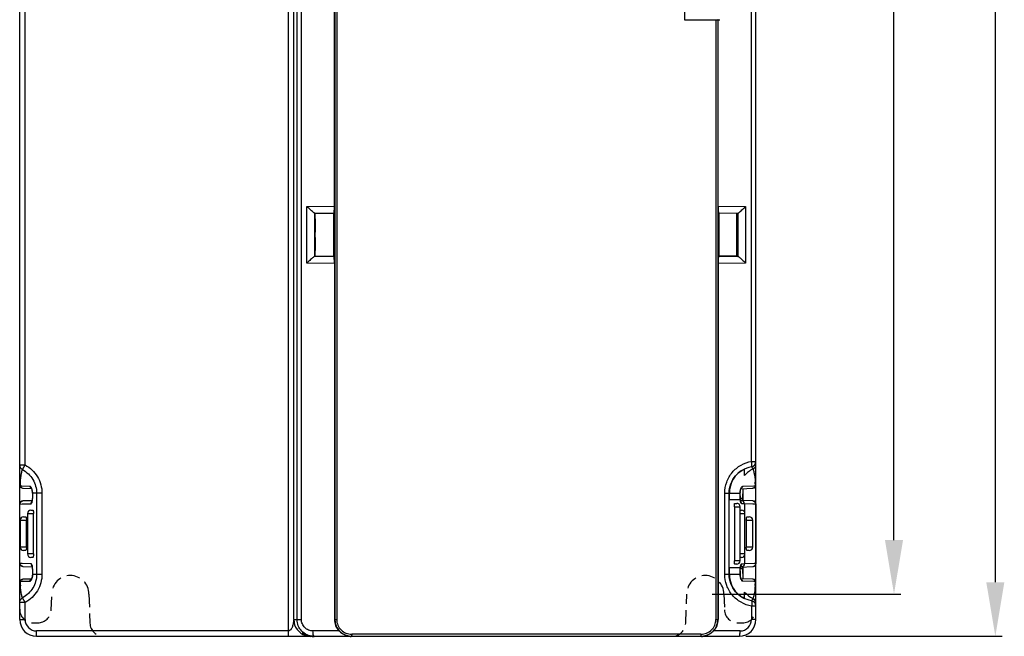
# Model space of a CAD drawing. Header units: millimetres. Extents: x 0 to 1132, y 0 to 772.
# Tile 26 of 39: x 89 to 235, y 468 to 559. Entities that reach past the tile are written whole.
import ezdxf

# ---------------------------------------------------------------- set-up
doc = ezdxf.new("R2010")
doc.units = ezdxf.units.MM
doc.header["$LTSCALE"] = 60.775
doc.header["$PDMODE"] = 3
doc.header["$PDSIZE"] = 0.3
doc.linetypes.add('HIDDEN2', pattern=[4.7625, 3.175, -1.5875])
doc.layers.get('0').update_dxf_attribs({"linetype": 'CONTINUOUS'})
doc.layers.get('Defpoints').update_dxf_attribs({"linetype": 'CONTINUOUS'})
doc.layers.add('07_ALL_FEATURES', color=7, linetype='CONTINUOUS')
doc.layers.add('DIM', color=7, linetype='CONTINUOUS')
doc.styles.get("Standard").update_dxf_attribs({"font": 'micross.ttf'})
doc.dimstyles.new('DIMSTYLE_2', dxfattribs={"dimtxt": 10, "dimasz": 3, "dimexe": 1, "dimexo": 1, "dimgap": 2.5, "dimtad": 1, "dimdec": 1, "dimzin": 0, "dimdsep": 46, "dimtxsty": 'Standard', "dimblk": '_FILLED', "dimblk1": '_FILLED', "dimblk2": '_FILLED', "dimcen": 0.09, "dimadec": 0, "dimazin": 0, "dimtp": 0.1, "dimtm": 0.1, "dimtfac": 1, "dimtdec": 1, "dimtofl": 0, "dimtmove": 0, "dimatfit": 3, "dimldrblk": '_FILLED', "dimfxl": 1, "dimtolj": 1, "dimtzin": 0, "dimarcsym": 0})

# ---------------------------------------------------------------- blocks, each defined once
blk = doc.blocks.new('_FILLED')
at = {"color": 0, "linetype": 'ByBlock'}
blk.add_solid([(0, 0), (-1, 0.167), (-1, -0.167)], dxfattribs=at)
blk = doc.blocks.new('*D4')
at = {"layer": 'Defpoints', "color": 0, "linetype": 'Continuous', "transparency": 16777216}
for p in [(195.35, 674.85), (195.35, 467.85), (233.28, 467.85)]:
    blk.add_point(p, dxfattribs=at)
at = {"layer": 'DIM', "color": 0, "linetype": 'Continuous', "lineweight": -2, "transparency": 16777216}
for p, q in [((196.35, 674.85), (234.28, 674.85)), ((233.28, 666.85), (233.28, 475.85)), ((196.35, 467.85), (234.28, 467.85))]:
    blk.add_line(p, q, dxfattribs=at)
at = {"layer": 'DIM', "color": 0, "linetype": 'Continuous', "lineweight": -2, "transparency": 16777216, "xscale": 8, "yscale": 8, "zscale": 8}
for p, rotation in [((233.28, 674.85), 90), ((233.28, 467.85), 270)]:
    blk.add_blockref('_FILLED', p, dxfattribs=dict(at, rotation=rotation))
at = {"layer": 'DIM', "color": 0, "linetype": 'Continuous', "transparency": 16777216, "insert": (224.78, 571.35), "char_height": 6, "attachment_point": 2, "rotation": 90}
blk.add_mtext('\\A1;H', dxfattribs=at)
blk = doc.blocks.new('*D5')
at = {"layer": 'Defpoints', "color": 0, "linetype": 'Continuous', "transparency": 16777216}
for p in [(193.12, 667.85), (218.28, 667.85), (190.35, 474.1)]:
    blk.add_point(p, dxfattribs=at)
at = {"layer": 'DIM', "color": 0, "linetype": 'Continuous', "lineweight": -2, "transparency": 16777216}
for p, q in [((194.12, 667.85), (219.28, 667.85)), ((218.28, 482.1), (218.28, 659.85)), ((191.35, 474.1), (219.28, 474.1))]:
    blk.add_line(p, q, dxfattribs=at)
at = {"layer": 'DIM', "color": 0, "linetype": 'Continuous', "lineweight": -2, "transparency": 16777216, "xscale": 8, "yscale": 8, "zscale": 8}
for p, rotation in [((218.28, 667.85), 90), ((218.28, 474.1), 270)]:
    blk.add_blockref('_FILLED', p, dxfattribs=dict(at, rotation=rotation))
at = {"layer": 'DIM', "color": 0, "linetype": 'Continuous', "transparency": 16777216, "insert": (209.67, 571.35), "char_height": 6, "attachment_point": 2, "rotation": 90}
blk.add_mtext('\\A1;H1', dxfattribs=at)
blk = doc.blocks.new('HOLE')
at = {"layer": '07_ALL_FEATURES', "linetype": 'HIDDEN2', "ltscale": 0.01}
for p, q in [((117.83, 461.66), (117.91, 463.98)), ((123.41, 463.98), (123.56, 459.66)), ((211.76, 459.66), (211.91, 463.98)), ((217.41, 463.98), (217.49, 461.66)), ((219.49, 459.73), (220.16, 459.73))]:
    blk.add_line(p, q, dxfattribs=at)
for centre, radius, start, end in [((120.66, 463.98), 2.75, 0, 180), ((214.66, 463.98), 2.75, 0, 180), ((115.16, 461.73), 2, 180, 270), ((115.83, 461.73), 2, 270, 358), ((219.49, 461.73), 2, 182, 270), ((220.16, 461.73), 2, 270, 0), ((125.56, 459.73), 2, 182, 270), ((209.76, 459.73), 2, 270, 358)]:
    blk.add_arc(centre, radius, start, end, dxfattribs=at)

msp = doc.modelspace()

# ---------------------------------------------------------------- linework, layer by layer
at = {"linetype": 'Continuous'}
for p, q in [((88.85, 470.35), (88.85, 621.22)), ((89.65, 493.24), (89.65, 621.22)), ((128.63, 467.85), (128.63, 621.22)), ((129.43, 470.35), (129.43, 621.22)), ((197.85, 470.35), (197.85, 621.18)), ((129.91, 470.35), (129.91, 619.73)), ((130.56, 470.35), (130.56, 619.73)), ((197.19, 493.77), (197.19, 619.74)), ((135.45, 531.58), (135.45, 618.79)), ((135.51, 618.14), (135.51, 470.35)), ((135.78, 618.14), (135.78, 470.35)), ((187.25, 562.6), (187.25, 559.18)), ((191.92, 559.19), (191.92, 470.35)), ((192.25, 559.21), (192.19, 559.19)), ((192.19, 559.19), (192.19, 470.35)), ((192.25, 559.21), (192.48, 559.21)), ((192.25, 531.58), (192.25, 559.21)), ((131.38, 531.54), (135.45, 531.58)), ((131.38, 523.15), (131.38, 531.54)), ((132.53, 530.55), (135.4, 530.58)), ((135.4, 530.58), (135.35, 530.53)), ((192.25, 531.58), (196.32, 531.54)), ((192.31, 530.58), (195.17, 530.55)), ((192.31, 530.58), (192.35, 530.53)), ((196.32, 531.54), (196.32, 523.15)), ((132.56, 530.54), (132.59, 530.5)), ((132.56, 524.15), (132.56, 530.54)), ((132.59, 530.5), (135.35, 530.53)), ((132.6, 530.5), (132.59, 530.5)), ((132.6, 529.7), (132.59, 529.7)), ((132.59, 529.7), (132.59, 527.75)), ((132.6, 529.7), (132.6, 530.5)), ((135.35, 524.16), (135.35, 530.53)), ((195.11, 530.51), (192.35, 530.53)), ((192.35, 530.53), (192.35, 524.16)), ((195.01, 524.2), (195.01, 530.5)), ((195.1, 530.5), (195.15, 530.54)), ((195.1, 530.5), (195.1, 529.7)), ((195.1, 529.7), (195.11, 529.7)), ((195.11, 527.75), (195.11, 529.7)), ((195.15, 530.54), (195.15, 524.15)), ((132.6, 527.75), (132.59, 527.75)), ((132.6, 526.95), (132.6, 527.75)), ((195.1, 527.75), (195.11, 527.75)), ((195.1, 527.75), (195.1, 526.95)), ((132.6, 526.95), (132.59, 526.95)), ((132.59, 526.95), (132.59, 525)), ((195.1, 526.95), (195.11, 526.95)), ((195.11, 525), (195.11, 526.95)), ((132.6, 525), (132.59, 525)), ((132.6, 524.2), (132.6, 525)), ((195.1, 525), (195.11, 525)), ((195.1, 525), (195.1, 524.2)), ((135.4, 524.12), (132.53, 524.14)), ((132.56, 524.15), (132.6, 524.2)), ((132.59, 524.19), (135.35, 524.16)), ((135.4, 524.12), (135.35, 524.16)), ((192.31, 524.12), (192.35, 524.16)), ((195.17, 524.14), (192.31, 524.12)), ((195.11, 524.2), (192.35, 524.16)), ((195.1, 524.2), (195.11, 524.2)), ((195.15, 524.15), (195.11, 524.2)), ((135.45, 523.11), (131.38, 523.15)), ((135.45, 523.11), (135.45, 470.35)), ((196.32, 523.15), (192.25, 523.11)), ((192.25, 523.11), (192.25, 470.35)), ((88.85, 493.24), (89.65, 493.24)), ((89.27, 492.54), (89.65, 493.24)), ((197.19, 493.77), (197.85, 493.77)), ((196.15, 491.69), (196.15, 492.64)), ((88.92, 490.16), (89.18, 490.15)), ((89.18, 490.15), (90.34, 490.11)), ((89.33, 489.8), (90.59, 489.75)), ((195.63, 489.72), (197.37, 489.78)), ((195.88, 490.08), (197.53, 490.13)), ((197.53, 490.13), (197.77, 490.14)), ((90.64, 489.63), (90.67, 489.54)), ((92.15, 489.05), (90.75, 489.05)), ((90.75, 489.05), (90.75, 489.03)), ((91.36, 489.05), (91.36, 477.05)), ((92.15, 489.05), (92.15, 477.05)), ((193.22, 489.05), (195.48, 489.05)), ((193.22, 477.05), (193.22, 489.05)), ((193.88, 477.05), (193.88, 489.05)), ((193.91, 488.05), (193.91, 489.05)), ((195.48, 489.05), (195.49, 489.03)), ((195.89, 489.72), (195.85, 488.25)), ((195.93, 487.97), (195.93, 489.73)), ((88.85, 487.4), (88.88, 487.4)), ((89.2, 487.41), (88.88, 487.4)), ((88.88, 478.7), (88.88, 487.4)), ((90.5, 487.45), (89.2, 487.41)), ((90.68, 487.94), (89.33, 487.9)), ((195.53, 488.05), (193.91, 488.05)), ((194.65, 487.05), (195.49, 487.05)), ((194.65, 487.05), (194.65, 479.05)), ((194.71, 487.55), (194.99, 487.55)), ((195.49, 479.05), (195.49, 487.05)), ((195.53, 488.11), (195.52, 488.19)), ((195.85, 488.25), (195.53, 488.25)), ((195.53, 488.05), (195.53, 488.11)), ((197.37, 487.92), (195.56, 487.98)), ((196.15, 487.48), (195.74, 487.49)), ((195.85, 487.95), (195.85, 488.25)), ((196.15, 487.48), (196.15, 486.3)), ((197.37, 487.43), (196.15, 487.48)), ((197.81, 487.42), (197.37, 487.43)), ((197.81, 487.42), (197.85, 487.42)), ((197.81, 487.42), (197.81, 478.68)), ((89.42, 485.55), (89.74, 485.55)), ((90.01, 486.05), (90.89, 486.05)), ((90.01, 486.05), (90.01, 480.05)), ((90.51, 486.55), (90.8, 486.55)), ((90.89, 480.05), (90.89, 486.05)), ((195.49, 486.55), (195.72, 486.55)), ((195.49, 486.05), (196.22, 486.05)), ((196.22, 480.05), (196.22, 486.05)), ((196.54, 485.55), (196.86, 485.55)), ((88.92, 485.05), (89.86, 485.05)), ((88.92, 485.05), (88.92, 481.05)), ((89.86, 481.05), (89.86, 485.05)), ((196.41, 485.05), (197.36, 485.05)), ((196.41, 485.05), (196.41, 481.05)), ((197.36, 481.05), (197.36, 485.05)), ((89.86, 481.05), (88.92, 481.05)), ((197.36, 481.05), (196.41, 481.05)), ((89.74, 480.55), (89.42, 480.55)), ((90.89, 480.05), (90.01, 480.05)), ((90.8, 479.55), (90.51, 479.55)), ((196.22, 480.05), (195.49, 480.05)), ((195.72, 479.55), (195.49, 479.55)), ((196.15, 479.8), (196.15, 478.62)), ((196.86, 480.55), (196.54, 480.55)), ((88.88, 478.7), (88.85, 478.7)), ((88.88, 478.7), (89.04, 478.69)), ((89.04, 478.69), (89.2, 478.69)), ((89.2, 478.69), (90.5, 478.64)), ((89.33, 478.2), (90.68, 478.15)), ((195.49, 479.05), (194.65, 479.05)), ((194.99, 478.55), (194.71, 478.55)), ((195.56, 478.11), (197.37, 478.18)), ((195.74, 478.6), (196.15, 478.62)), ((195.85, 478.15), (195.85, 477.85)), ((195.93, 476.37), (195.93, 478.13)), ((196.15, 478.62), (197.57, 478.67)), ((197.57, 478.67), (197.81, 478.68)), ((197.85, 478.68), (197.81, 478.68)), ((90.75, 477.05), (90.75, 477.06)), ((90.75, 477.05), (92.15, 477.05)), ((193.22, 477.05), (195.48, 477.05)), ((193.91, 478.05), (195.53, 478.05)), ((193.91, 477.05), (193.91, 478.05)), ((195.48, 477.05), (195.49, 477.06)), ((195.53, 478.05), (195.53, 477.98)), ((195.85, 477.85), (195.53, 477.85)), ((195.85, 477.85), (195.89, 476.37)), ((89.18, 475.95), (88.92, 475.94)), ((90.34, 475.98), (89.18, 475.95)), ((90.59, 476.34), (89.33, 476.3)), ((197.37, 476.32), (195.63, 476.38)), ((197.53, 475.96), (195.88, 476.01)), ((197.77, 475.95), (197.53, 475.96)), ((196.15, 473.45), (196.15, 474.4)), ((89.65, 472.85), (88.85, 472.85)), ((89.65, 472.85), (89.27, 473.55)), ((89.65, 470.35), (89.65, 472.85)), ((197.85, 472.32), (197.19, 472.32)), ((197.19, 472.32), (197.19, 470.35)), ((88.85, 470.35), (89.65, 470.35)), ((129.43, 470.35), (130.56, 470.35)), ((135.45, 470.35), (135.78, 470.35)), ((191.92, 470.35), (192.25, 470.35)), ((197.85, 470.35), (197.19, 470.35)), ((128.63, 468.65), (91.35, 468.65)), ((91.35, 467.85), (91.35, 468.65)), ((136.12, 468.65), (132.27, 468.65)), ((189.7, 468.15), (138, 468.15)), ((195.49, 468.65), (191.58, 468.65)), ((91.35, 467.85), (195.35, 467.85)), ((132.16, 467.86), (132.16, 467.85))]:
    msp.add_line(p, q, dxfattribs=at)
at = {"linetype": 'HIDDEN2', "ltscale": 0.01}
msp.add_line((90.85, 469.85), (91.52, 469.85), dxfattribs=at)
at = {"linetype": 'Continuous'}
for points in [[(90.54, 489.85), (90.54, 489.85), (90.55, 489.84), (90.56, 489.81), (90.59, 489.77), (90.61, 489.7), (90.64, 489.63)], [(195.49, 489.03), (195.5, 489.14), (195.51, 489.28), (195.53, 489.4), (195.56, 489.5), (195.58, 489.6), (195.61, 489.67), (195.64, 489.73), (195.66, 489.78), (195.68, 489.8)], [(90.75, 489.03), (90.75, 488.94), (90.75, 488.78), (90.74, 488.63), (90.74, 488.48), (90.73, 488.34), (90.72, 488.22), (90.71, 488.11), (90.69, 488.01), (90.68, 487.93), (90.66, 487.86), (90.65, 487.81), (90.64, 487.78), (90.63, 487.77)], [(90.67, 489.54), (90.7, 489.43), (90.72, 489.31), (90.74, 489.18), (90.75, 489.03)], [(195.5, 488.5), (195.49, 488.67), (195.49, 488.85), (195.49, 489.03)], [(195.52, 488.19), (195.51, 488.34), (195.5, 488.5)], [(195.6, 487.81), (195.6, 487.81), (195.59, 487.84), (195.58, 487.88), (195.56, 487.94), (195.55, 488.01), (195.54, 488.1), (195.53, 488.11)], [(90.65, 478.3), (90.64, 478.32), (90.63, 478.32), (90.64, 478.31), (90.65, 478.28), (90.66, 478.23), (90.68, 478.17), (90.69, 478.09), (90.7, 477.99), (90.72, 477.88), (90.73, 477.76), (90.74, 477.62), (90.74, 477.48), (90.75, 477.33), (90.75, 477.17), (90.75, 477.06)], [(195.53, 477.98), (195.55, 478.07), (195.56, 478.15), (195.58, 478.21)], [(195.58, 478.21), (195.59, 478.25), (195.59, 478.26)], [(90.75, 477.06), (90.74, 476.94), (90.72, 476.8), (90.7, 476.68), (90.67, 476.57), (90.65, 476.47), (90.62, 476.4), (90.59, 476.33), (90.57, 476.29), (90.55, 476.26)], [(195.49, 477.06), (195.49, 477.2), (195.49, 477.38), (195.5, 477.56), (195.51, 477.72)], [(195.56, 476.58), (195.54, 476.68), (195.52, 476.8), (195.5, 476.93), (195.49, 477.06)], [(195.51, 477.72), (195.52, 477.87), (195.53, 477.98)], [(195.68, 476.28), (195.69, 476.28), (195.68, 476.29), (195.66, 476.31), (195.64, 476.36), (195.62, 476.41), (195.59, 476.49), (195.56, 476.58)]]:
    msp.add_lwpolyline(points, dxfattribs=at)
for centre, radius, start, end in [((89.65, 493.24), 0.797, 180.0385, 241.6184), ((197.05, 493.77), 0.8, 280.056, 359.9999), ((197.05, 493.35), 0.797, 295.7327, 359.9722), ((197.91, 489.05), 4, 117.8266, 179.9969), ((197.91, 489.02), 4.02, 115.9389, 117.731), ((89.35, 490.3), 0.5, 180.002, 268.0009), ((109.55, 489.18), 20.66, 176.3746, 177.3051), ((107.58, 489.31), 18.68, 175.8898, 176.3687), ((89.38, 490.24), 0.443, 264.6697, 267.993), ((197.32, 490.2), 0.423, 272.0095, 276.2826), ((197.35, 490.28), 0.5, 272.0008, 0.0018), ((178.95, 489.36), 18.83, 2.7968, 4.0545), ((175.78, 489.19), 22.01, 2.4748, 2.8274), ((88.76, 489.04), 1.99, 14.0296, 16.7433), ((88.65, 489.01), 2.11, 11.1646, 14.0323), ((88.52, 488.98), 2.23, 1.6078, 11.1393), ((197.77, 488.98), 2.29, 171.2853, 178.2847), ((202.77, 488.85), 7.29, 178.4259, 182.9441), ((201.44, 488.78), 5.96, 182.9392, 185.1756), ((89.35, 487.4), 0.5, 92, 180), ((89.46, 487.39), 0.577, 166.5366, 179.2072), ((89.35, 487.45), 0.451, 92.0692, 107.5317), ((194.99, 487.05), 0.5, 0, 90), ((200.03, 488.65), 4.54, 185.1553, 187.6086), ((198.97, 488.51), 3.47, 187.6469, 189.1897), ((195.24, 487.5), 0.497, 28.7337, 46.0051), ((197.35, 487.42), 0.5, 0, 88), ((89.42, 485.05), 0.5, 90, 180), ((90.51, 486.05), 0.5, 90, 180), ((195.72, 486.05), 0.5, 0, 90), ((196.86, 485.05), 0.5, 0, 90), ((89.42, 481.05), 0.5, 180, 270), ((196.86, 481.05), 0.5, 270, 0), ((90.51, 480.05), 0.5, 180, 270), ((195.72, 480.05), 0.5, 270, 0), ((89.35, 478.7), 0.5, 180, 268), ((194.99, 479.05), 0.5, 270, 0), ((195.24, 478.6), 0.497, 313.9907, 331.2664), ((197.35, 478.68), 0.5, 272, 0), ((197.35, 478.61), 0.43, 272.0477, 287.9128), ((197.91, 477.05), 4, 180.0029, 242.1726), ((202.84, 477.25), 7.35, 177.4737, 181.5587), ((197.77, 477.11), 2.28, 181.7123, 189.1836), ((197.58, 477.09), 2.09, 189.2052, 193.2235), ((199.54, 477.51), 4.04, 172.3291, 173.247), ((89.35, 475.8), 0.5, 92.0011, 179.9996), ((110.89, 476.98), 21.99, 182.7071, 183.0674), ((107.34, 476.77), 18.44, 183.027, 184.4203), ((89.38, 475.85), 0.443, 92.0069, 95.3317), ((197.42, 477.05), 1.93, 193.2054, 197.4071), ((197.32, 475.9), 0.423, 83.7186, 87.992), ((197.35, 475.82), 0.5, 0.0029, 88.0007), ((178.53, 476.77), 19.26, 355.8572, 356.9483), ((177.18, 476.84), 20.61, 356.9479, 357.5267), ((197.91, 477.07), 4.02, 242.2682, 244.0604), ((197.05, 472.32), 0.8, 359.9999, 79.9439), ((197.05, 472.74), 0.797, 0.0292, 64.2691), ((91.35, 470.35), 2.5, 180, 270), ((91.35, 470.35), 1.7, 180, 270), ((131.93, 470.35), 2.5, 179.9897, 251.977), ((138, 470.35), 2.49, 180.0223, 187.5132), ((189.7, 470.35), 2.49, 352.4865, 359.98), ((195.35, 470.35), 2.5, 270, 0), ((195.49, 470.35), 1.7, 270.0001, 359.9999), ((132.32, 470.35), 2.51, 231.6677, 263.0338), ((132.16, 470.35), 2.5, 236.8831, 247.576), ((131.93, 470.36), 2.52, 252.0547, 269.9345), ((132.16, 470.36), 2.51, 247.6343, 263.9997), ((141.74, 468.14), 3.74, 179.9233, 182.222), ((132.16, 470.36), 2.51, 264.0324, 264.6749), ((132.16, 470.35), 2.5, 264.6714, 269.9938), ((132.32, 470.35), 2.51, 263.0133, 269.9828), ((132.42, 470.35), 2.51, 267.8495, 269.994), ((137.93, 470.25), 2.41, 263.0381, 269.9947), ((189.77, 470.25), 2.41, 270.0053, 276.9619)]:
    msp.add_arc(centre, radius, start, end, dxfattribs=at)
for centre, major_axis, ratio, start_param, end_param in [((163.85, 565.63), (370, 0), 0.017455, -1.507511, -1.494867), ((191.9, 559.19), (0.3, 0), 0.017455, -1.494867, -0.05236), ((135.39, 531.58), (0, 1), 0.053777, -3.087855, -1.568573), ((192.31, 531.58), (0, 1), 0.053777, 1.568573, 3.087855), ((131.56, 530.54), (1, 0), 0.052408, 0.05236, 0.231368), ((196.14, 530.54), (1, 0), 0.052408, 2.910225, 3.089233), ((131.56, 524.16), (1, 0), 0.052408, -0.231368, -0.05236), ((135.39, 523.12), (0, 1), 0.053777, -1.57302, -0.053738), ((192.31, 523.12), (0, 1), 0.053777, 0.053738, 1.57302), ((196.14, 524.16), (1, 0), 0.052408, -3.089233, -2.910225), ((195.85, 487.95), (0, 0.301), 0.00872, 0.000762, 1.563963), ((195.89, 487.95), (0, 0.301), 0.008733, -1.562435, 0.000765), ((195.85, 478.15), (0, 0.301), 0.00872, -4.705555, -3.142355), ((195.89, 478.14), (0, 0.301), 0.008733, -3.142357, -1.579157), ((137.98, 470.35), (2.53, 0), 0.989114, -3.141593, -2.39383), ((189.73, 470.35), (2.53, 0), 0.989114, -0.747763, 0)]:
    msp.add_ellipse(centre, major_axis=major_axis, ratio=ratio, start_param=start_param, end_param=end_param, dxfattribs=at)
for points, knots in [([(132.41, 530.61), (132.34, 530.67), (132.17, 530.8), (131.82, 531.1), (131.56, 531.36), (131.38, 531.54)], [0, 0, 0, 0, 0.202926, 0.454262, 1, 1, 1, 1]), ([(132.53, 530.55), (132.52, 530.55), (132.48, 530.57), (132.44, 530.59), (132.41, 530.61)], [0, 0, 0, 0, 0.167779, 1, 1, 1, 1]), ([(195.17, 530.55), (195.18, 530.55), (195.22, 530.57), (195.26, 530.59), (195.29, 530.61)], [0, 0, 0, 0, 0.167779, 1, 1, 1, 1]), ([(195.29, 530.61), (195.37, 530.67), (195.53, 530.8), (195.88, 531.1), (196.14, 531.36), (196.32, 531.54)], [0, 0, 0, 0, 0.202926, 0.454262, 1, 1, 1, 1]), ([(132.41, 524.08), (132.34, 524.03), (132.17, 523.89), (131.82, 523.59), (131.56, 523.33), (131.38, 523.15)], [0, 0, 0, 0, 0.202926, 0.454262, 1, 1, 1, 1]), ([(132.53, 524.14), (132.52, 524.14), (132.48, 524.13), (132.44, 524.1), (132.41, 524.08)], [0, 0, 0, 0, 0.167779, 1, 1, 1, 1]), ([(195.17, 524.14), (195.18, 524.14), (195.22, 524.13), (195.26, 524.1), (195.29, 524.08)], [0, 0, 0, 0, 0.167779, 1, 1, 1, 1]), ([(195.29, 524.08), (195.37, 524.03), (195.53, 523.89), (195.88, 523.59), (196.14, 523.33), (196.32, 523.15)], [0, 0, 0, 0, 0.202926, 0.454262, 1, 1, 1, 1]), ([(89.65, 493.24), (90.03, 493.04), (90.72, 492.53), (91.79, 491.19), (92.15, 489.89), (92.15, 489.05)], [0, 0, 0, 0, 0.251111, 0.502179, 1, 1, 1, 1]), ([(193.22, 489.05), (193.22, 489.61), (193.42, 490.73), (194.28, 492.21), (195.58, 493.29), (196.65, 493.68), (197.19, 493.77)], [0, 0, 0, 0, 0.251633, 0.502353, 0.751742, 1, 1, 1, 1]), ([(193.88, 489.05), (193.88, 489.51), (194.04, 490.46), (194.76, 491.68), (195.85, 492.59), (196.74, 492.91), (197.19, 492.99)], [0, 0, 0, 0, 0.252407, 0.503467, 0.752569, 1, 1, 1, 1]), ([(197.19, 492.99), (197.22, 492.99), (197.25, 493.09), (197.25, 493.25), (197.24, 493.5), (197.21, 493.67), (197.19, 493.77)], [0, 0, 0, 0, 0.098804, 0.314412, 0.628958, 1, 1, 1, 1]), ([(197.19, 492.99), (197.2, 492.98), (197.3, 492.88), (197.35, 492.75), (197.4, 492.64)], [0, 0, 0, 0, 0.071783, 1, 1, 1, 1]), ([(88.95, 490.65), (88.98, 491.11), (89.05, 491.75), (89.21, 492.38), (89.27, 492.54)], [0, 0, 0, 0, 0.727953, 1, 1, 1, 1]), ([(89.27, 492.54), (89.58, 492.37), (90.17, 491.95), (91.05, 490.83), (91.36, 489.75), (91.36, 489.05)], [0, 0, 0, 0, 0.251073, 0.502152, 1, 1, 1, 1]), ([(197.4, 492.64), (197.46, 492.48), (197.63, 491.83), (197.7, 491.17), (197.74, 490.69)], [0, 0, 0, 0, 0.260098, 1, 1, 1, 1]), ([(88.85, 490.3), (88.85, 490.29), (88.86, 490.23), (88.89, 490.19), (88.92, 490.16)], [0, 0, 0, 0, 0.220579, 1, 1, 1, 1]), ([(88.92, 490.16), (88.93, 490.12), (88.98, 490), (89.08, 489.89), (89.17, 489.85)], [0, 0, 0, 0, 0.25584, 1, 1, 1, 1]), ([(90.34, 490.11), (90.37, 490.11), (90.43, 490.07), (90.56, 489.91), (90.62, 489.74), (90.66, 489.61)], [0, 0, 0, 0, 0.128533, 0.33586, 1, 1, 1, 1]), ([(195.61, 489.72), (195.62, 489.74), (195.65, 489.82), (195.69, 489.89), (195.72, 489.94)], [0, 0, 0, 0, 0.283174, 1, 1, 1, 1]), ([(195.72, 489.94), (195.75, 489.98), (195.79, 490.04), (195.85, 490.08), (195.88, 490.08)], [0, 0, 0, 0, 0.617504, 1, 1, 1, 1]), ([(197.77, 490.14), (197.76, 490.11), (197.71, 489.98), (197.61, 489.87), (197.52, 489.83)], [0, 0, 0, 0, 0.257603, 1, 1, 1, 1]), ([(197.77, 490.14), (197.78, 490.15), (197.82, 490.19), (197.85, 490.24), (197.85, 490.28)], [0, 0, 0, 0, 0.306132, 1, 1, 1, 1]), ([(90.75, 489.05), (90.75, 488.97), (90.76, 488.66), (90.74, 488.36), (90.72, 488.13)], [0, 0, 0, 0, 0.258642, 1, 1, 1, 1]), ([(195.51, 489.33), (195.52, 489.36), (195.54, 489.5), (195.58, 489.63), (195.61, 489.72)], [0, 0, 0, 0, 0.274823, 1, 1, 1, 1]), ([(88.89, 487.52), (88.91, 487.6), (88.99, 487.76), (89.14, 487.85), (89.21, 487.88)], [0, 0, 0, 0, 0.507192, 1, 1, 1, 1]), ([(90.72, 488.13), (90.7, 487.97), (90.67, 487.75), (90.59, 487.52), (90.52, 487.45), (90.5, 487.45)], [0, 0, 0, 0, 0.684806, 0.887069, 1, 1, 1, 1]), ([(194.65, 487.05), (194.65, 487.11), (194.66, 487.23), (194.67, 487.38), (194.68, 487.48), (194.69, 487.53), (194.7, 487.55), (194.71, 487.55)], [0, 0, 0, 0, 0.376064, 0.695687, 0.911654, 0.971243, 1, 1, 1, 1]), ([(195.62, 487.63), (195.61, 487.65), (195.58, 487.76), (195.56, 487.87), (195.54, 487.95)], [0, 0, 0, 0, 0.206168, 1, 1, 1, 1]), ([(195.74, 487.49), (195.73, 487.49), (195.67, 487.52), (195.64, 487.58), (195.62, 487.63)], [0, 0, 0, 0, 0.169997, 1, 1, 1, 1]), ([(196.15, 487.48), (196.15, 487.6), (196.06, 487.86), (195.8, 487.97), (195.68, 487.98)], [0, 0, 0, 0, 0.504944, 1, 1, 1, 1]), ([(197.37, 487.92), (197.49, 487.91), (197.73, 487.79), (197.81, 487.54), (197.81, 487.42)], [0, 0, 0, 0, 0.485821, 1, 1, 1, 1]), ([(89.74, 485.55), (89.74, 485.55), (89.78, 485.53), (89.8, 485.49), (89.81, 485.46)], [0, 0, 0, 0, 0.168557, 1, 1, 1, 1]), ([(89.81, 485.46), (89.83, 485.4), (89.85, 485.26), (89.86, 485.12), (89.86, 485.05)], [0, 0, 0, 0, 0.439139, 1, 1, 1, 1]), ([(90.8, 486.55), (90.82, 486.55), (90.85, 486.48), (90.86, 486.44), (90.86, 486.4)], [0, 0, 0, 0, 0.309848, 1, 1, 1, 1]), ([(90.86, 486.4), (90.87, 486.37), (90.88, 486.26), (90.89, 486.14), (90.89, 486.05)], [0, 0, 0, 0, 0.216264, 1, 1, 1, 1]), ([(196.41, 485.05), (196.41, 485.17), (196.43, 485.33), (196.47, 485.49), (196.52, 485.55), (196.54, 485.55)], [0, 0, 0, 0, 0.663626, 0.881068, 1, 1, 1, 1]), ([(89.86, 481.05), (89.86, 480.93), (89.85, 480.77), (89.8, 480.6), (89.76, 480.55), (89.74, 480.55)], [0, 0, 0, 0, 0.668061, 0.885252, 1, 1, 1, 1]), ([(196.49, 480.59), (196.46, 480.64), (196.42, 480.8), (196.41, 480.95), (196.41, 481.05)], [0, 0, 0, 0, 0.410228, 1, 1, 1, 1]), ([(90.89, 480.05), (90.89, 479.98), (90.89, 479.87), (90.87, 479.71), (90.85, 479.61), (90.82, 479.55), (90.8, 479.55)], [0, 0, 0, 0, 0.370357, 0.686172, 0.90261, 1, 1, 1, 1]), ([(196.54, 480.55), (196.54, 480.55), (196.52, 480.55), (196.5, 480.57), (196.49, 480.59)], [0, 0, 0, 0, 0.20328, 1, 1, 1, 1]), ([(89.33, 478.2), (89.21, 478.2), (88.97, 478.32), (88.88, 478.57), (88.88, 478.7)], [0, 0, 0, 0, 0.490348, 1, 1, 1, 1]), ([(90.5, 478.64), (90.53, 478.64), (90.6, 478.56), (90.68, 478.29), (90.72, 478.02), (90.73, 477.82)], [0, 0, 0, 0, 0.10879, 0.312587, 1, 1, 1, 1]), ([(194.67, 478.7), (194.67, 478.72), (194.66, 478.84), (194.65, 478.95), (194.65, 479.05)], [0, 0, 0, 0, 0.215488, 1, 1, 1, 1]), ([(194.71, 478.55), (194.7, 478.55), (194.69, 478.56), (194.68, 478.61), (194.67, 478.66), (194.67, 478.7)], [0, 0, 0, 0, 0.094184, 0.290083, 1, 1, 1, 1]), ([(195.56, 478.21), (195.56, 478.23), (195.58, 478.31), (195.6, 478.4), (195.62, 478.45)], [0, 0, 0, 0, 0.285767, 1, 1, 1, 1]), ([(195.62, 478.45), (195.63, 478.49), (195.66, 478.55), (195.71, 478.6), (195.74, 478.6)], [0, 0, 0, 0, 0.628571, 1, 1, 1, 1]), ([(196.15, 478.62), (196.15, 478.49), (196.06, 478.24), (195.8, 478.12), (195.68, 478.12)], [0, 0, 0, 0, 0.504944, 1, 1, 1, 1]), ([(197.8, 478.55), (197.78, 478.47), (197.7, 478.32), (197.56, 478.22), (197.49, 478.2)], [0, 0, 0, 0, 0.510597, 1, 1, 1, 1]), ([(91.36, 477.05), (91.36, 476.34), (91.05, 475.26), (90.17, 474.14), (89.58, 473.72), (89.27, 473.55)], [0, 0, 0, 0, 0.497832, 0.748911, 1, 1, 1, 1]), ([(92.15, 477.05), (92.15, 476.2), (91.79, 474.9), (90.72, 473.56), (90.03, 473.05), (89.65, 472.85)], [0, 0, 0, 0, 0.497805, 0.748877, 1, 1, 1, 1]), ([(90.75, 477.05), (90.75, 477.01), (90.74, 476.85), (90.72, 476.7), (90.69, 476.59)], [0, 0, 0, 0, 0.263539, 1, 1, 1, 1]), ([(90.73, 477.82), (90.74, 477.76), (90.75, 477.5), (90.76, 477.24), (90.75, 477.05)], [0, 0, 0, 0, 0.239919, 1, 1, 1, 1]), ([(197.19, 472.32), (196.65, 472.42), (195.58, 472.8), (194.28, 473.89), (193.42, 475.36), (193.22, 476.49), (193.22, 477.05)], [0, 0, 0, 0, 0.248249, 0.497627, 0.748337, 1, 1, 1, 1]), ([(197.19, 473.11), (196.74, 473.19), (195.85, 473.51), (194.76, 474.41), (194.04, 475.64), (193.88, 476.58), (193.88, 477.05)], [0, 0, 0, 0, 0.247424, 0.496496, 0.747535, 1, 1, 1, 1]), ([(195.49, 477.57), (195.49, 477.61), (195.5, 477.74), (195.51, 477.88), (195.52, 477.98)], [0, 0, 0, 0, 0.262214, 1, 1, 1, 1]), ([(88.92, 475.94), (88.91, 475.93), (88.87, 475.89), (88.85, 475.83), (88.85, 475.8)], [0, 0, 0, 0, 0.290961, 1, 1, 1, 1]), ([(88.92, 475.94), (88.93, 475.97), (88.98, 476.1), (89.08, 476.2), (89.17, 476.25)], [0, 0, 0, 0, 0.255839, 1, 1, 1, 1]), ([(89.27, 473.55), (89.21, 473.71), (89.06, 474.3), (88.99, 474.91), (88.96, 475.35)], [0, 0, 0, 0, 0.278226, 1, 1, 1, 1]), ([(90.5, 476.11), (90.47, 476.08), (90.43, 476.02), (90.37, 475.98), (90.34, 475.98)], [0, 0, 0, 0, 0.617043, 1, 1, 1, 1]), ([(90.61, 476.32), (90.6, 476.3), (90.57, 476.23), (90.53, 476.16), (90.5, 476.11)], [0, 0, 0, 0, 0.28299, 1, 1, 1, 1]), ([(90.69, 476.59), (90.69, 476.57), (90.66, 476.48), (90.63, 476.39), (90.61, 476.32)], [0, 0, 0, 0, 0.270409, 1, 1, 1, 1]), ([(195.88, 476.01), (195.85, 476.01), (195.79, 476.05), (195.68, 476.2), (195.62, 476.35), (195.58, 476.47)], [0, 0, 0, 0, 0.132155, 0.339709, 1, 1, 1, 1]), ([(197.73, 475.38), (197.7, 474.9), (197.63, 474.25), (197.46, 473.62), (197.4, 473.46)], [0, 0, 0, 0, 0.738587, 1, 1, 1, 1]), ([(197.77, 475.95), (197.76, 475.99), (197.71, 476.11), (197.61, 476.22), (197.52, 476.27)], [0, 0, 0, 0, 0.257602, 1, 1, 1, 1]), ([(197.85, 475.82), (197.85, 475.83), (197.84, 475.88), (197.8, 475.93), (197.77, 475.95)], [0, 0, 0, 0, 0.208917, 1, 1, 1, 1]), ([(88.85, 472.85), (88.85, 472.99), (88.93, 473.28), (89.14, 473.48), (89.27, 473.55)], [0, 0, 0, 0, 0.499655, 1, 1, 1, 1]), ([(197.4, 473.46), (197.37, 473.39), (197.32, 473.27), (197.24, 473.15), (197.19, 473.11)], [0, 0, 0, 0, 0.513568, 1, 1, 1, 1]), ([(197.19, 473.11), (197.22, 473.1), (197.25, 473), (197.25, 472.85), (197.24, 472.6), (197.21, 472.42), (197.19, 472.32)], [0, 0, 0, 0, 0.098803, 0.314406, 0.628953, 1, 1, 1, 1]), ([(129.43, 470.35), (129.43, 470.35), (129.43, 470.33), (129.43, 470.32), (129.42, 470.3), (129.42, 470.27), (129.41, 470.22), (129.4, 470.14), (129.39, 470.04), (129.37, 469.91), (129.35, 469.78), (129.31, 469.62), (129.26, 469.41), (129.18, 469.16), (129.03, 468.86), (128.8, 468.65), (128.63, 468.65)], [0, 0, 0, 0, 0.003261, 0.011601, 0.022971, 0.036024, 0.064701, 0.095102, 0.158125, 0.222429, 0.287245, 0.352251, 0.482245, 0.611944, 0.741726, 1, 1, 1, 1]), ([(132.32, 467.85), (132.01, 467.86), (131.37, 468.01), (130.57, 468.56), (130.03, 469.38), (129.91, 470.03), (129.91, 470.35)], [0, 0, 0, 0, 0.24937, 0.499065, 0.749317, 1, 1, 1, 1]), ([(132.27, 468.65), (132.05, 468.65), (131.61, 468.73), (131.04, 469.11), (130.65, 469.67), (130.56, 470.12), (130.56, 470.35)], [0, 0, 0, 0, 0.248235, 0.497459, 0.748174, 1, 1, 1, 1]), ([(135.53, 470.02), (135.57, 469.72), (135.76, 469.14), (136.33, 468.42), (137.12, 467.96), (137.72, 467.85), (138.02, 467.85)], [0, 0, 0, 0, 0.250227, 0.500255, 0.750136, 1, 1, 1, 1]), ([(135.78, 470.35), (135.78, 470.06), (135.9, 469.48), (136.4, 468.75), (137.13, 468.26), (137.71, 468.15), (138, 468.15)], [0, 0, 0, 0, 0.250281, 0.50037, 0.750235, 1, 1, 1, 1]), ([(189.68, 467.85), (189.98, 467.85), (190.59, 467.96), (191.37, 468.42), (191.95, 469.14), (192.13, 469.72), (192.17, 470.02)], [0, 0, 0, 0, 0.249864, 0.499746, 0.749773, 1, 1, 1, 1]), ([(189.7, 468.15), (189.99, 468.15), (190.57, 468.26), (191.31, 468.75), (191.8, 469.48), (191.92, 470.06), (191.92, 470.35)], [0, 0, 0, 0, 0.249765, 0.499632, 0.749719, 1, 1, 1, 1]), ([(130.8, 468.25), (130.79, 468.29), (130.78, 468.33), (130.77, 468.37), (130.77, 468.39)], [0, 0, 0, 0, 0.733631, 1, 1, 1, 1]), ([(131.08, 468.18), (131.06, 468.18), (130.96, 468.18), (130.86, 468.21), (130.8, 468.25)], [0, 0, 0, 0, 0.258329, 1, 1, 1, 1]), ([(132.34, 467.98), (132.31, 468.08), (132.28, 468.3), (132.27, 468.52), (132.27, 468.65)], [0, 0, 0, 0, 0.435839, 1, 1, 1, 1]), ([(132.42, 467.85), (132.4, 467.85), (132.36, 467.9), (132.35, 467.95), (132.34, 467.98)], [0, 0, 0, 0, 0.33448, 1, 1, 1, 1]), ([(137.64, 467.86), (137.36, 467.9), (136.79, 468.07), (136.32, 468.43), (136.12, 468.65)], [0, 0, 0, 0, 0.488562, 1, 1, 1, 1]), ([(138.02, 467.85), (138.01, 467.85), (138.01, 467.87), (138.01, 467.89), (138, 467.94), (138, 467.98), (138, 468)], [0, 0, 0, 0, 0.076488, 0.275919, 0.590598, 1, 1, 1, 1]), ([(189.7, 468.15), (189.7, 468.09), (189.7, 467.99), (189.7, 467.89), (189.69, 467.86)], [0, 0, 0, 0, 0.629124, 1, 1, 1, 1]), ([(191.58, 468.65), (191.38, 468.43), (190.91, 468.07), (190.34, 467.9), (190.06, 467.86)], [0, 0, 0, 0, 0.511438, 1, 1, 1, 1]), ([(195.35, 467.85), (195.38, 467.85), (195.43, 467.95), (195.46, 468.1), (195.49, 468.36), (195.49, 468.54), (195.49, 468.65)], [0, 0, 0, 0, 0.098775, 0.315292, 0.630538, 1, 1, 1, 1]), ([(189.69, 467.86), (189.69, 467.85), (189.69, 467.85), (189.69, 467.85), (189.68, 467.85)], [0, 0, 0, 0, 0.684288, 1, 1, 1, 1])]:
    msp.add_open_spline(points, degree=3, knots=knots, dxfattribs=at)
for points in [[(197.4, 492.64), (196.93, 492.41), (196.5, 492.08), (196.15, 491.69)], [(89.17, 489.85), (89.22, 489.82), (89.28, 489.8), (89.33, 489.8)], [(90.34, 490.11), (90.38, 490), (90.45, 489.89), (90.55, 489.82)], [(195.88, 490.08), (195.85, 489.96), (195.77, 489.85), (195.67, 489.79)], [(197.52, 489.83), (197.48, 489.8), (197.42, 489.78), (197.37, 489.78)], [(90.5, 487.45), (90.5, 487.58), (90.55, 487.72), (90.65, 487.82)], [(195.74, 487.49), (195.74, 487.57), (195.72, 487.66), (195.68, 487.74)], [(90.5, 478.64), (90.5, 478.51), (90.55, 478.37), (90.65, 478.28)], [(195.53, 478.05), (195.54, 478.1), (195.55, 478.15), (195.56, 478.21)], [(195.74, 478.6), (195.74, 478.52), (195.72, 478.43), (195.68, 478.36)], [(197.81, 478.68), (197.81, 478.63), (197.81, 478.59), (197.8, 478.55)], [(89.17, 476.25), (89.22, 476.27), (89.28, 476.29), (89.33, 476.3)], [(90.34, 475.98), (90.38, 476.1), (90.45, 476.21), (90.55, 476.27)], [(195.88, 476.01), (195.85, 476.13), (195.77, 476.24), (195.67, 476.31)], [(197.52, 476.27), (197.48, 476.29), (197.42, 476.31), (197.37, 476.32)], [(196.15, 474.4), (196.5, 474.01), (196.93, 473.69), (197.4, 473.46)]]:
    msp.add_open_spline(points, degree=3, dxfattribs=at)

# ---------------------------------------------------------------- block references
msp.add_blockref('HOLE', (-24.31, 10.12))

# ---------------------------------------------------------------- dimensions: what is measured, and where the dimension line sits
at = {"layer": 'DIM', "linetype": 'Continuous'}
for base, p1, p2, angle, text, picture, middle in [((233.28, 467.85), (195.35, 674.85), (195.35, 467.85), 270, 'H', '*D4', (233.28, 571.35)), ((218.28, 667.85), (190.35, 474.1), (193.12, 667.85), 90, 'H1', '*D5', (218.28, 571.35))]:
    dim = msp.add_linear_dim(base=base, p1=p1, p2=p2, angle=angle, text=text, dimstyle='DIMSTYLE_2', override={"dimtxt": 6, "dimasz": 8}, dxfattribs=at)
    dim.commit()
    dim.dimension.update_dxf_attribs({"geometry": picture, "text_midpoint": middle, "dimtype": 160})

doc.saveas('drawing.dxf')
